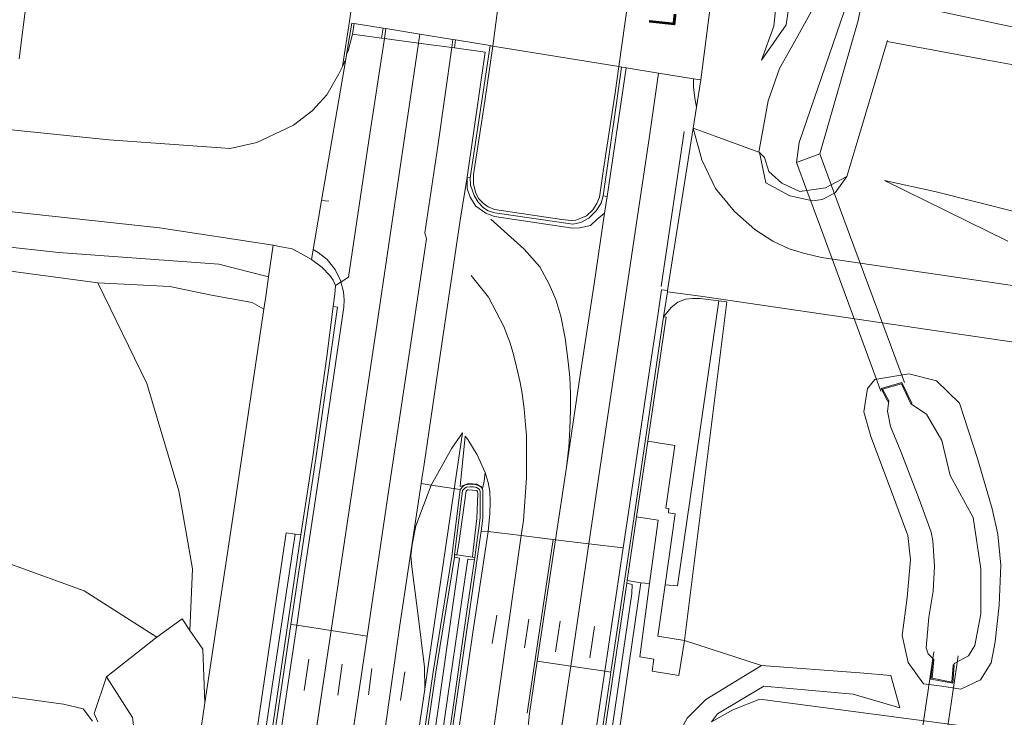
# Model space of a CAD drawing. Header units: metres. Extents: x 120324 to 133000, y 395500 to 402438.
# Tile 7 of 95: x 124867 to 124960, y 395937 to 396003. Entities that reach past the tile are written whole.
import ezdxf

# ---------------------------------------------------------------- set-up
doc = ezdxf.new("R2010")
doc.units = ezdxf.units.M
doc.linetypes.add('DGN1', pattern=[76.057638, 0, -76.057638])
doc.linetypes.add('DGN2', pattern=[101.410184, 50.705092, -50.705092])
for name, color, linetype, lineweight in [('gg-anno-openbare ruimte label', 7, 'Continuous', 13), ('gg-knt-bovenkant onderkant talud', 7, 'Continuous', 0), ('gg-knt-verharding', 7, 'Continuous', 0), ('gt-grn-vlakafsluiter', 6, 'DGN1', 0)]:
    doc.layers.add(name, color=color, linetype=linetype, lineweight=lineweight)
for name, color, linetype, lineweight, true_color in [('gg-knt-BGT kruinlijn', 7, 'Continuous', 0, 0x787878), ('gg-knt-bronhoudergrens', 7, 'DGN2', 0, 0xffaad2), ('gg-kntw-bovenkant insteek waterloop', 7, 'Continuous', 0, 0xa0a0ff), ('gg-kntw-waterlijn', 7, 'Continuous', 0, 0xaaebff), ('gg-kwrk-duiker nz buis', 7, 'DGN2', 0, 0x969696), ('gg-kwrk-uitstroombak niveau min 01', 7, 'Continuous', 0, 0x477c96), ('gx-grn-maaiveld', 7, 'Continuous', 0, 0xb88d57), ('gx-knt-lijn weginrichtingselement', 7, 'Continuous', 0, 0xb88d57)]:
    doc.layers.add(name, color=color, linetype=linetype, lineweight=lineweight, true_color=true_color)
doc.styles.add('StyleArial', font='arial.ttf')

msp = doc.modelspace()

# ---------------------------------------------------------------- linework, layer by layer
at = {"layer": 'gg-knt-BGT kruinlijn'}
for p, q in [((124937.225, 395987.32), (124936.641, 395990.163)), ((124944.866, 395987.899), (124943.742, 395986.352)), ((124939.496, 395986.076), (124937.225, 395987.32)), ((124959.979, 395981.833), (124948.385, 395987.532)), ((124941.672, 395985.604), (124939.496, 395986.076)), ((124943.742, 395986.352), (124942.526, 395985.744)), ((124942.526, 395985.744), (124941.672, 395985.604)), ((124854.601, 395982.551), (124870.725, 395980.772)), ((124870.725, 395980.772), (124885.816, 395979.648)), ((124885.816, 395979.648), (124890.486, 395978.474)), ((124848.718, 395941.431), (124871.191, 395938.322)), ((124871.191, 395938.322), (124873.051, 395937.879)), ((124873.051, 395937.879), (124873.942, 395936.735))]:
    msp.add_line(p, q, dxfattribs=at)
at = {"layer": 'gg-knt-BGT kruinlijn', "flags": 128}
msp.add_lwpolyline([(124926.762, 396244.252), (124926.602, 396242.087), (124928.007, 396228.065), (124930.988, 396213.771), (124933.318, 396197.543), (124935.027, 396179.707), (124936.918, 396160.828), (124939.075, 396142.075), (124940.528, 396123.565), (124942.28, 396105.916), (124942.791, 396089.357), (124942.211, 396073.655), (124941.888, 396056.306), (124941.161, 396038.971), (124939.824, 396019.704), (124937.984, 396002.028), (124936.835, 395998.824)], dxfattribs=at)
at = {"layer": 'gg-knt-bovenkant onderkant talud', "flags": 128}
msp.add_lwpolyline([(124936.835, 395998.824), (124939.146, 396002.144), (124941.728, 396019.633), (124943.221, 396036.768), (124943.706, 396054.405), (124943.712, 396072.541), (124944.068, 396090.057), (124943.267, 396108.96), (124940.472, 396146.433), (124938.744, 396162.869), (124936.534, 396180.196), (124934.955, 396196.192), (124931.828, 396215.398), (124928.983, 396230.053)], dxfattribs=at)
at = {"layer": 'gg-knt-bronhoudergrens'}
msp.add_line((124932.472, 395991.695), (124936.586, 395990.183), dxfattribs=at)
at = {"layer": 'gg-knt-verharding', "flags": 128}
for points in [[(124920.696, 396103.344), (124919.214, 396072.245), (124918.248, 396058.224), (124917.149, 396045.235), (124915.643, 396031.367), (124913.92, 396018.189), (124911.566, 396000.159)], [(124931.135, 395996.972), (124932.665, 396008.963), (124934.35, 396024.971), (124935.456, 396040.101), (124936.023, 396054.781), (124936.27, 396060.834), (124936.076, 396060.844), (124936.143, 396070.411), (124937.618, 396077.558), (124939.136, 396084.27)], [(124923.42, 395998.228), (124925.462, 396012.742), (124926.555, 396023.1)], [(124897.423, 395998.246), (124898.097, 396002.495), (124898.379, 396004.446)]]:
    msp.add_lwpolyline(points, dxfattribs=at)
at = {"layer": 'gg-kntw-bovenkant insteek waterloop'}
for p, q in [((124969.656, 396000), (124951.68, 396003.805)), ((124948.644, 396000.583), (124946.068, 395991.972)), ((124957.909, 395998.858), (124948.644, 396000.583))]:
    msp.add_line(p, q, dxfattribs=at)
at = {"layer": 'gg-kntw-bovenkant insteek waterloop', "flags": 128}
for points in [[(124939.606, 396000), (124942.136, 396004.529), (124943.065, 396007.687), (124946.391, 396037.823), (124947.454, 396065.803), (124946.881, 396105.626), (124944.881, 396138.451), (124938.687, 396193.508), (124938.142, 396196.333)], [(124939.606, 396000), (124938.516, 395998.048), (124937.451, 395995.014), (124936.586, 395990.183)], [(124941.082, 395986.595), (124942.847, 395986.848), (124943.39, 395987.13)]]:
    msp.add_lwpolyline(points, dxfattribs=at)
at = {"layer": 'gg-kntw-waterlijn', "flags": 128}
for points in [[(124940.112, 395989.221), (124940.386, 395991.083), (124944.59, 396003.401), (124945.7, 396008.511), (124947.404, 396018.304), (124948.997, 396032.317), (124949.992, 396048.706), (124950.534, 396069.418), (124949.731, 396097.43), (124948.447, 396125.587), (124946.457, 396153.655), (124944.258, 396172.804), (124941.548, 396191.03), (124936.668, 396218.206), (124932.64, 396239.416), (124932.652, 396241.34), (124933.628, 396247.449), (124939.178, 396267.232), (124939.865, 396271.929), (124940.259, 396282.651)], [(124942.316, 395990.036), (124945.932, 396002.554), (124948.883, 396017.547), (124950.019, 396028.072), (124951.192, 396044.168), (124951.794, 396067.132), (124951.638, 396084.617), (124950.74, 396112.926), (124948.554, 396145.717), (124948.29, 396153.508), (124945.8, 396170.408), (124945.109, 396178.426), (124942.152, 396196.819), (124939.772, 396211.622), (124935.987, 396231.603), (124934.567, 396239.101), (124934.407, 396241.051), (124934.865, 396243.425), (124938.944, 396258.361), (124942.574, 396272.961), (124943.723, 396282.411)]]:
    msp.add_lwpolyline(points, dxfattribs=at)
at = {"layer": 'gg-kwrk-duiker nz buis'}
for p, q in [((124943.39, 395987.13), (124945.12, 395982.447)), ((124942.363, 395983.13), (124941.082, 395986.595)), ((124945.596, 395974.382), (124942.363, 395983.13)), ((124945.12, 395982.447), (124948.232, 395974.028)), ((124948.05, 395967.74), (124945.596, 395974.382)), ((124948.232, 395974.028), (124950.26, 395968.537)), ((124953.049, 395943.229), (124952.254, 395937.926)), ((124954.529, 395937.549), (124955.33, 395942.858)), ((124952.254, 395937.926), (124950.458, 395925.953)), ((124952.728, 395925.608), (124954.529, 395937.549))]:
    msp.add_line(p, q, dxfattribs=at)
at = {"layer": 'gg-kwrk-uitstroombak niveau min 01'}
for p, q in [((124940.112, 395989.221), (124942.316, 395990.036)), ((124942.316, 395990.036), (124943.39, 395987.13)), ((124941.082, 395986.595), (124940.112, 395989.221))]:
    msp.add_line(p, q, dxfattribs=at)
at = {"layer": 'gt-grn-vlakafsluiter'}
msp.add_line((124948.644, 396000.583), (124949.953, 396004.171), dxfattribs=at)
at = {"layer": 'gx-grn-maaiveld'}
for p, q in [((124868.385, 396009.445), (124867.028, 395998.962)), ((124909.435, 395987.778), (124911.333, 396000.197)), ((124911.402, 396000.186), (124911.333, 396000.197)), ((124911.566, 396000.159), (124911.402, 396000.186)), ((124923.42, 395998.228), (124911.566, 396000.159)), ((124897.423, 395998.246), (124897.746, 395998.937)), ((124923.658, 395998.19), (124923.715, 395998.181)), ((124971.951, 395996.317), (124957.909, 395998.858)), ((124930.421, 395992.449), (124932.472, 395991.695)), ((124946.068, 395991.972), (124944.866, 395987.899)), ((124936.641, 395990.163), (124936.586, 395990.183)), ((124944.866, 395987.899), (124943.39, 395987.13)), ((124890.486, 395978.474), (124890.928, 395981.459)), ((124927.987, 395977.053), (124927.62, 395974.728)), ((124925.093, 395955.912), (124926.153, 395963.045)), ((124924.2, 395949.932), (124925.093, 395955.912)), ((124892.997, 395954.306), (124893.523, 395954.238)), ((124917.475, 395953.767), (124915.752, 395942.344)), ((124907.981, 395952.364), (124907.952, 395952.143)), ((124907.981, 395952.364), (124908.191, 395952.34)), ((124908.191, 395952.34), (124909.649, 395952.142)), ((124909.649, 395952.142), (124909.866, 395952.109)), ((124909.866, 395952.109), (124909.836, 395951.901)), ((124924.2, 395949.932), (124924.161, 395949.675)), ((124925.477, 395949.711), (124924.2, 395949.932)), ((124926.315, 395949.643), (124925.477, 395949.711)), ((124899.756, 395944.713), (124896.36, 395945.232)), ((124936.82, 395941.939), (124929.595, 395944.305)), ((124918.897, 395941.879), (124915.752, 395942.344)), ((124882.324, 395923.744), (124884.483, 395938.44))]:
    msp.add_line(p, q, dxfattribs=at)
at = {"layer": 'gx-grn-maaiveld', "flags": 128}
for points in [[(124896.781, 395977.674), (124898.011, 395978.442), (124899.91, 395991.27), (124901.371, 396000.881), (124901.505, 396001.798)], [(124898.325, 396002.316), (124897.817, 395999.354), (124897.746, 395998.937)], [(124901.505, 396001.798), (124901.253, 396001.839), (124898.52, 396002.284), (124898.325, 396002.316)], [(124907.814, 396000.77), (124904.702, 396001.277), (124901.505, 396001.798)], [(124907.814, 396000.77), (124907.706, 396000.017), (124906.408, 395990.748), (124905.175, 395982.611), (124905.334, 395982.041), (124901.694, 395957.871), (124899.756, 395944.713)], [(124911.333, 396000.197), (124908.058, 396000.73), (124907.814, 396000.77)], [(124923.42, 395998.228), (124923.082, 395995.765), (124921.978, 395988.582), (124921.604, 395985.948), (124921.335, 395985.354), (124920.988, 395984.763), (124920.371, 395984.216), (124919.854, 395983.982), (124919.379, 395983.81), (124918.971, 395983.772), (124918.071, 395983.846), (124911.737, 395984.79), (124911.145, 395985.04), (124910.682, 395985.379), (124910.218, 395985.837), (124909.928, 395986.428), (124909.738, 395987.214), (124909.764, 395988.09), (124910.814, 395994.983), (124911.566, 396000.159)], [(124894.516, 395980.091), (124895.47, 395985.654), (124897.746, 395998.937)], [(124866.304, 395992.291), (124875.47, 395991.346), (124886.876, 395990.524), (124889.367, 395991.103), (124892.178, 395992.412), (124892.835, 395992.718), (124894.57, 395994.083), (124895.955, 395995.588), (124897.099, 395997.554), (124897.423, 395998.246)], [(124921.947, 395986.079), (124923.186, 395994.796), (124923.658, 395998.19)], [(124923.658, 395998.19), (124923.438, 395998.225), (124923.42, 395998.228)], [(124923.715, 395998.181), (124924.092, 395998.119), (124927.161, 395997.619), (124930.429, 395997.087), (124931.135, 395996.972)], [(124930.421, 395992.449), (124930.733, 395994.424), (124931.135, 395996.972)], [(124927.987, 395977.053), (124928.008, 395977.184), (124930.421, 395992.449)], [(124930.421, 395992.449), (124931.229, 395989.483), (124932.5, 395986.785), (124934.29, 395984.607), (124936.202, 395982.913), (124937.904, 395981.84), (124939.43, 395981.089), (124940.765, 395980.698), (124942.468, 395980.292), (124958.064, 395977.997), (124967.653, 395976.599), (124970.395, 395976.326), (124985.927, 395975.559)], [(124890.928, 395981.459), (124880.228, 395983.076), (124860.875, 395985.163), (124844.188, 395986.876), (124825.309, 395988.155), (124800.675, 395989.589), (124781.582, 395990.218), (124762.641, 395990.61), (124739.525, 395990.751), (124709.346, 395990.953), (124682.458, 395990.849), (124649.571, 395990.687), (124635.388, 395990.399)], [(124936.641, 395990.163), (124937.111, 395989.689), (124937.52, 395988.372), (124938.737, 395987.275), (124940.426, 395986.501), (124941.082, 395986.595)], [(124904.823, 395959.042), (124904.923, 395959.7), (124905.077, 395960.644), (124906.786, 395972.183), (124908.501, 395983.802), (124909.163, 395987.835), (124909.435, 395987.778)], [(124909.435, 395987.778), (124909.46, 395987.095), (124909.804, 395986.122), (124910.198, 395985.49), (124910.699, 395984.945), (124911.117, 395984.683), (124911.764, 395984.49), (124919.078, 395983.412), (124919.853, 395983.568), (124920.582, 395984.001), (124921.297, 395984.687), (124921.748, 395985.385), (124921.947, 395986.079)], [(124948.385, 395987.532), (124953.245, 395986.456), (124960.718, 395984.584), (124962.198, 395983.072), (124963.272, 395981.976), (124965.29, 395981.671), (124966.975, 395982.535), (124968.517, 395983.326), (124978.502, 395982.01), (124983.559, 395981.344), (124986.709, 395980.757)], [(124921.947, 395986.079), (124922.311, 395986.015), (124922.084, 395984.471), (124921.096, 395977.82), (124919.795, 395969.23), (124918.503, 395960.576), (124917.475, 395953.767)], [(124818.644, 395981.364), (124831.133, 395981.658), (124847.548, 395981.093), (124864.798, 395979.208), (124874.44, 395977.923)], [(124890.928, 395981.459), (124891.657, 395981.301), (124892.702, 395981.095), (124893.587, 395980.639), (124894.516, 395980.091)], [(124896.781, 395977.674), (124896.559, 395978.166), (124896.261, 395978.604), (124895.504, 395979.382), (124894.516, 395980.091)], [(124874.44, 395977.923), (124879.046, 395968.445), (124882.054, 395958.357), (124883.349, 395951.042), (124883.095, 395945.251)], [(124890.034, 395975.425), (124888.929, 395976.069), (124885.13, 395976.741), (124881.194, 395977.552), (124874.44, 395977.923)], [(124890.034, 395975.425), (124890.246, 395976.856), (124890.486, 395978.474)], [(124896.569, 395975.679), (124896.714, 395976.834), (124896.781, 395977.674)], [(124984.919, 395968.871), (124968.454, 395971.178), (124950.297, 395973.85), (124931.105, 395976.668), (124927.987, 395977.053)], [(124932.809, 395976.223), (124931.062, 395976.446), (124930.337, 395976.43), (124929.687, 395976.37), (124928.98, 395976.104), (124928.322, 395975.597), (124927.62, 395974.728)], [(124932.809, 395976.223), (124928.935, 395949.432), (124927.778, 395949.525)], [(124929.595, 395944.305), (124933.577, 395976.125), (124932.809, 395976.223)], [(124890.034, 395975.425), (124887.042, 395955.226), (124884.483, 395938.44)], [(124896.569, 395975.679), (124896.956, 395975.61), (124894.925, 395961.406), (124892.991, 395948.494), (124892.592, 395945.806)], [(124893.523, 395954.238), (124894.642, 395961.564), (124895.978, 395970.98), (124896.569, 395975.679)], [(124927.62, 395974.728), (124924.851, 395955.956), (124922.673, 395941.32)], [(124927.62, 395974.728), (124927.882, 395974.689), (124926.153, 395963.045)], [(124959.062, 395954.298), (124959.34, 395951.388), (124959.164, 395947.613), (124958.812, 395944.179), (124958.423, 395942.195), (124957.423, 395940.611), (124955.578, 395939.74), (124953.799, 395940.007), (124952.049, 395940.215), (124950.608, 395942.233), (124950.054, 395944.757), (124950.519, 395948.342), (124950.831, 395951.894), (124950.591, 395954.151), (124949.059, 395958.294), (124947.099, 395963.479), (124946.457, 395965.774), (124946.801, 395967.968), (124947.494, 395968.816), (124950.682, 395969.352), (124953.276, 395968.692), (124955.45, 395966.608), (124957.148, 395961.404), (124958.505, 395956.674), (124959.062, 395954.298)], [(124948.79, 395966.818), (124948.701, 395966.772), (124948.076, 395967.979), (124950.033, 395968.551), (124950.954, 395966.589), (124950.863, 395966.546)], [(124950.863, 395966.546), (124949.979, 395968.431), (124948.221, 395967.917), (124948.79, 395966.818)], [(124953.037, 395942.504), (124952.503, 395943.061), (124952.322, 395943.624), (124952.575, 395946.479), (124952.975, 395948.943), (124953.101, 395951.297), (124952.95, 395953.654), (124952.771, 395954.494), (124951.664, 395957.577), (124949.918, 395962.046), (124948.97, 395964.403), (124948.672, 395965.853), (124948.79, 395966.818)], [(124950.863, 395966.546), (124952.356, 395965.56), (124953.772, 395963.101), (124954.572, 395959.819), (124956.74, 395955.847), (124957.438, 395951.042), (124957.439, 395946.817), (124956.89, 395943.818), (124956.291, 395942.846), (124955.01, 395942.172), (124954.853, 395941.973)], [(124927.778, 395949.525), (124928.726, 395956.215), (124928.082, 395956.307), (124928.117, 395956.705), (124927.83, 395956.73), (124928.673, 395962.634), (124926.153, 395963.045)], [(124904.823, 395959.042), (124902.813, 395945.731), (124901.333, 395935.162), (124898.056, 395913.483), (124893.441, 395882.301), (124891.21, 395867.143)], [(124895.451, 395868.223), (124895.204, 395868.26), (124901.493, 395910.616), (124905.964, 395941.362), (124907.709, 395952.208), (124908.487, 395958.489)], [(124904.823, 395959.042), (124905.775, 395958.898), (124908.487, 395958.489)], [(124907.981, 395952.364), (124908.726, 395958.38), (124908.932, 395958.611), (124909.09, 395958.703), (124909.424, 395958.753), (124909.725, 395958.734), (124910.028, 395958.665), (124910.298, 395958.506), (124910.355, 395958.427), (124910.393, 395958.287), (124910.372, 395955.823), (124910.234, 395954.615), (124910.14, 395953.98), (124909.866, 395952.109)], [(124908.191, 395952.34), (124908.36, 395953.419), (124909.068, 395958.35), (124909.183, 395958.462), (124909.254, 395958.468), (124910.061, 395958.394), (124910.13, 395958.287), (124910.171, 395958.106), (124910.073, 395955.757), (124909.734, 395952.777), (124909.649, 395952.142)], [(124908.487, 395958.489), (124908.772, 395958.807), (124909.005, 395958.943), (124909.413, 395959.004), (124909.76, 395958.982), (124910.121, 395958.901), (124910.47, 395958.695), (124910.584, 395958.537), (124910.643, 395958.319), (124910.622, 395955.808), (124910.482, 395954.582)], [(124926.315, 395949.643), (124927.126, 395955.61), (124925.093, 395955.912)], [(124910.482, 395954.582), (124910.387, 395953.944), (124909.341, 395946.792), (124907.824, 395936.235), (124903.784, 395909.041), (124900.293, 395885.449), (124899.708, 395881.526), (124897.024, 395863.533)], [(124910.482, 395954.582), (124911.129, 395954.539), (124914.243, 395954.16), (124917.475, 395953.767)], [(124893.523, 395954.238), (124891.334, 395939.273), (124887.121, 395910.894), (124882.399, 395879.188), (124881.204, 395871.184), (124881.158, 395870.88)], [(124888.811, 395931.866), (124889.68, 395937.92), (124892.151, 395954.416), (124892.997, 395954.306)], [(124892.997, 395954.306), (124890.738, 395939.374), (124889.604, 395931.739)], [(124856.456, 395953.027), (124866.41, 395951.398), (124873.152, 395948.981), (124879.989, 395944.62)], [(124907.952, 395952.143), (124906.212, 395941.324), (124901.74, 395910.58), (124895.569, 395869.015)], [(124909.836, 395951.901), (124909.094, 395946.828), (124907.577, 395936.271), (124903.537, 395909.078), (124900.046, 395885.486), (124897.554, 395868.783)], [(124907.952, 395952.143), (124908.434, 395952.05), (124906.361, 395937.451), (124905.175, 395929.476)], [(124909.836, 395951.901), (124909.234, 395951.947), (124908.797, 395948.959), (124907.058, 395937.136), (124906.322, 395932.115), (124905.911, 395929.314)], [(124911.924, 395866.365), (124918.005, 395908.186), (124921.778, 395933.714), (124924.161, 395949.675)], [(124924.161, 395949.675), (124924.682, 395949.561), (124924.64, 395948.723), (124922.09, 395931.369), (124921.446, 395926.992)], [(124925.477, 395949.711), (124923.245, 395934.392), (124922.145, 395926.902)], [(124929.595, 395944.305), (124929.057, 395941.014), (124926.558, 395941.409), (124926.712, 395942.561), (124925.378, 395942.751), (124926.315, 395949.643)], [(124929.595, 395944.305), (124927.095, 395944.71), (124927.778, 395949.525)], [(124883.095, 395945.251), (124882.359, 395946.342), (124879.989, 395944.62)], [(124877.622, 395847.159), (124877.871, 395847.147), (124878.217, 395849.36), (124879.505, 395857.62), (124881.412, 395870.755), (124884.106, 395888.833), (124887.816, 395913.629), (124892.592, 395945.806)], [(124878.374, 395824.497), (124879.858, 395834.422), (124881.36, 395844.475), (124882.004, 395848.8), (124884.489, 395865.497), (124887.672, 395886.915), (124891.711, 395913.992), (124895.991, 395942.77), (124896.36, 395945.232)], [(124883.095, 395945.251), (124884.291, 395943.476), (124884.483, 395938.44)], [(124896.36, 395945.232), (124893.128, 395945.725), (124892.592, 395945.806)], [(124879.989, 395944.62), (124879.851, 395944.52), (124875.252, 395940.885)], [(124899.756, 395944.713), (124898.762, 395937.962), (124894.564, 395909.653), (124890.937, 395885.423), (124890.503, 395882.788), (124888.249, 395867.562)], [(124954.853, 395941.973), (124954.952, 395941.964), (124954.815, 395940.277), (124952.757, 395940.668), (124952.938, 395942.514), (124953.037, 395942.504)], [(124954.853, 395941.973), (124954.725, 395940.396), (124952.865, 395940.75), (124953.037, 395942.504)], [(124918.897, 395941.879), (124918.566, 395939.631), (124914.159, 395910.079), (124909.484, 395878.623), (124905.17, 395849.339), (124904.595, 395845.459), (124902.47, 395831.104)], [(124915.752, 395942.344), (124915.011, 395937.431), (124914.83, 395935.659), (124911.193, 395910.991), (124907.09, 395883.298), (124904.107, 395863.063), (124903.999, 395862.397)], [(124922.673, 395941.32), (124922.1, 395941.405), (124918.897, 395941.879)], [(124936.82, 395941.939), (124931.602, 395938.765), (124929.842, 395936.998), (124927.959, 395933.573), (124924.895, 395918.113), (124922.49, 395901.614), (124920.09, 395887.864), (124919.826, 395882.496), (124920.622, 395879.892)], [(124932.14, 395936.664), (124932.682, 395937.396), (124937.038, 395940.008), (124945.443, 395939.251), (124949.827, 395937.985), (124948.992, 395941.014), (124946.077, 395941.247), (124936.82, 395941.939)], [(124874.423, 395936.664), (124874.097, 395937.427), (124875.252, 395940.885)], [(124875.252, 395940.885), (124877.692, 395937.078), (124877.824, 395936.099)], [(124908.555, 395845.789), (124911.438, 395865.186), (124917.633, 395907.628), (124922.601, 395940.833), (124922.673, 395941.32)], [(124979.527, 395933.082), (124962.094, 395935.45), (124936.689, 395938.786), (124934.125, 395937.787), (124932.14, 395936.664)]]:
    msp.add_lwpolyline(points, dxfattribs=at)
at = {"layer": 'gx-knt-lijn weginrichtingselement', "linetype": 'Continuous', "lineweight": 0}
for p, q in [((124898.52, 396002.284), (124898.369, 396001.29)), ((124901.253, 396001.839), (124901.117, 396000.915)), ((124901.371, 396000.881), (124901.505, 396001.798)), ((124901.117, 396000.915), (124898.369, 396001.29)), ((124899.91, 395991.27), (124901.371, 396000.881)), ((124901.371, 396000.881), (124901.117, 396000.915)), ((124904.585, 396000.443), (124901.371, 396000.881)), ((124904.702, 396001.277), (124904.585, 396000.443)), ((124907.706, 396000.017), (124907.814, 396000.77)), ((124907.706, 396000.017), (124904.585, 396000.443)), ((124906.408, 395990.748), (124907.706, 396000.017)), ((124907.952, 395999.984), (124907.706, 396000.017)), ((124908.058, 396000.73), (124907.952, 395999.984)), ((124910.859, 395999.587), (124907.952, 395999.984)), ((124910.859, 395999.587), (124909.163, 395987.835)), ((124922.311, 395986.015), (124924.092, 395998.119)), ((124927.41, 395977.572), (124929.566, 395992.122)), ((124898.011, 395978.442), (124899.91, 395991.27)), ((124905.175, 395982.611), (124906.408, 395990.748)), ((124922.084, 395984.471), (124922.311, 395986.015)), ((124895.47, 395985.654), (124896.165, 395985.587)), ((124908.501, 395983.802), (124906.786, 395972.183)), ((124901.694, 395957.871), (124905.334, 395982.041)), ((124919.795, 395969.23), (124921.096, 395977.82)), ((124906.786, 395972.183), (124905.077, 395960.644)), ((124918.503, 395960.576), (124919.795, 395969.23)), ((124917.475, 395953.767), (124918.503, 395960.576)), ((124904.923, 395959.7), (124904.823, 395959.042)), ((124904.823, 395959.042), (124902.813, 395945.731)), ((124899.756, 395944.713), (124901.694, 395957.871)), ((124914.243, 395954.16), (124911.129, 395954.539)), ((124917.233, 395953.796), (124914.243, 395954.16)), ((124914.798, 395937.456), (124917.233, 395953.796)), ((124915.752, 395942.344), (124917.475, 395953.767)), ((124917.475, 395953.767), (124917.233, 395953.796)), ((124920.589, 395953.388), (124917.475, 395953.767)), ((124918.897, 395941.879), (124920.589, 395953.388)), ((124923.82, 395952.995), (124920.589, 395953.388)), ((124922.1, 395941.405), (124923.82, 395952.995)), ((124911.505, 395944.03), (124911.937, 395946.693)), ((124914.54, 395943.62), (124914.957, 395946.306)), ((124917.469, 395943.245), (124917.903, 395946.121)), ((124895.991, 395942.77), (124896.36, 395945.232)), ((124902.813, 395945.731), (124901.333, 395935.162)), ((124920.682, 395942.66), (124921.137, 395945.613)), ((124898.762, 395937.962), (124899.756, 395944.713)), ((124891.711, 395913.992), (124895.991, 395942.77)), ((124894.28, 395942.54), (124893.836, 395939.589)), ((124897.414, 395942.07), (124896.994, 395939.157)), ((124900.208, 395941.683), (124899.873, 395939.199)), ((124915.011, 395937.431), (124915.752, 395942.344)), ((124918.566, 395939.631), (124918.897, 395941.879)), ((124903.296, 395941.37), (124902.893, 395938.665)), ((124914.159, 395910.079), (124918.566, 395939.631)), ((124894.564, 395909.653), (124898.762, 395937.962))]:
    msp.add_line(p, q, dxfattribs=at)
at = {"layer": 'gx-knt-lijn weginrichtingselement', "linetype": 'Continuous', "lineweight": 0, "flags": 128}
for points in [[(124898.369, 396001.29), (124897.973, 395999.722), (124897.817, 395999.354)], [(124896.36, 395945.232), (124900.687, 395974.129), (124904.585, 396000.443)], [(124920.589, 395953.388), (124921.554, 395959.952), (124924.954, 395982.711), (124926.313, 395991.696), (124927.161, 395997.619)], [(124930.429, 395997.087), (124930.445, 395996.328), (124930.564, 395995.26), (124930.733, 395994.424)], [(124909.163, 395987.835), (124909.154, 395986.789), (124909.429, 395985.95), (124909.983, 395985.109), (124910.918, 395984.47), (124911.74, 395984.157), (124919.052, 395983.038), (124919.736, 395983.073), (124920.76, 395983.286), (124921.346, 395983.857), (124922.084, 395984.471)], [(124918.503, 395960.576), (124918.711, 395962.478), (124918.808, 395964.17), (124918.867, 395965.955), (124918.872, 395967.512), (124918.798, 395968.998), (124918.651, 395970.477), (124918.359, 395972.719), (124917.955, 395974.782), (124917.481, 395976.337), (124916.867, 395977.783), (124915.999, 395979.423), (124914.522, 395981.062), (124911.398, 395983.877)], [(124893.128, 395945.725), (124893.837, 395950.55), (124895.395, 395960.942), (124897.55, 395975.627), (124897.601, 395976.323), (124897.521, 395977.064), (124897.261, 395978.139), (124896.745, 395979.153), (124895.982, 395980.09), (124895.161, 395980.751), (124894.677, 395981.031)], [(124909.549, 395978.589), (124911.173, 395976.56), (124912.592, 395973.796), (124913.167, 395972.333), (124913.496, 395971.314), (124913.811, 395970.029), (124914.156, 395968.531), (124914.329, 395967.507), (124914.51, 395966.082), (124914.631, 395964.564), (124914.723, 395963.562), (124914.743, 395959.572), (124914.445, 395955.582), (124914.243, 395954.16)], [(124923.82, 395952.995), (124924.315, 395956.33), (124926.251, 395969.267), (124927.076, 395974.846), (124927.433, 395977.256), (124928.008, 395977.184)], [(124905.775, 395958.898), (124907.723, 395962.387), (124908.723, 395963.813), (124905.489, 395941.91), (124905.165, 395939.726)], [(124910.86, 395960.091), (124910.105, 395961.748), (124909.23, 395963.189), (124908.958, 395963.488), (124908.501, 395958.778), (124908.787, 395958.873), (124909.28, 395959.056), (124909.693, 395959.035), (124910.071, 395958.982), (124910.619, 395958.68), (124910.76, 395959.271), (124910.86, 395960.091)], [(124911.129, 395954.539), (124911.3, 395956.193), (124911.31, 395957.351), (124911.273, 395958.289), (124911.124, 395959.158), (124910.86, 395960.091)], [(124905.775, 395958.898), (124904.342, 395955.079), (124903.988, 395953.335), (124903.846, 395952.253)], [(124902.27, 395894.884), (124903.732, 395904.706), (124908.453, 395936.604), (124909.703, 395945.041), (124911.129, 395954.539)], [(124914.243, 395954.16), (124911.71, 395936.276), (124907.62, 395908.638), (124903.327, 395880.073)], [(124903.846, 395952.253), (124903.959, 395951.225), (124904.481, 395947.128), (124905.139, 395941.788), (124905.165, 395939.726)], [(124881.64, 395868.498), (124883.184, 395878.678), (124888.357, 395913.474), (124892.151, 395939.073), (124893.128, 395945.725)], [(124907.888, 395845.892), (124907.987, 395846.557), (124909.7, 395858.108), (124911.424, 395869.721), (124913.376, 395882.76), (124917.333, 395909.17), (124921.611, 395938.106), (124922.1, 395941.405)], [(124894.34, 395866.7), (124894.437, 395867.685), (124896.5, 395881.614), (124900.844, 395910.597), (124904.293, 395933.848), (124905.165, 395939.726)]]:
    msp.add_lwpolyline(points, dxfattribs=at)

# ---------------------------------------------------------------- texts
at = {"layer": 'gg-anno-openbare ruimte label', "insert": (124928.879, 396011.727), "char_height": 2.5, "attachment_point": 5, "rotation": 83.9, "line_spacing_factor": 0.8, "style": 'StyleArial'}
msp.add_mtext('{\\W0.68;\\C256;Langenbergseweg}', dxfattribs=at)

doc.saveas('drawing.dxf')
